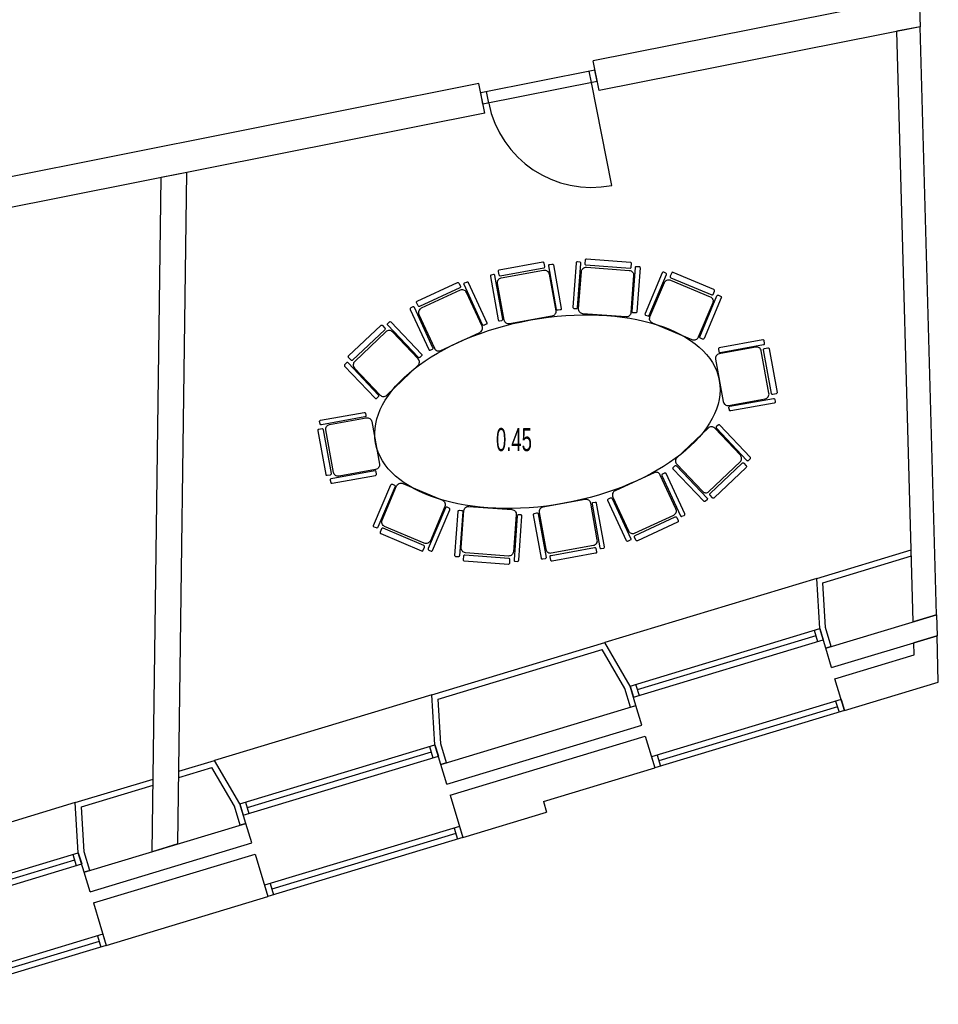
# Model space of a CAD drawing. Header units: millimetres. Extents: x -391 to 65307, y -49674 to 2290.
# Tile 9 of 21: x 14179 to 22068, y -47299 to -38845. Entities that reach past the tile are written whole.
import ezdxf
from ezdxf.enums import TextEntityAlignment as Align

# ---------------------------------------------------------------- set-up
doc = ezdxf.new("R2010")
doc.units = ezdxf.units.MM
doc.header["$LTSCALE"] = 200
doc.header["$MEASUREMENT"] = 0
doc.layers.get('0').update_dxf_attribs({"color": 8, "linetype": 'CONTINUOUS'})
for name, color, linetype in [('furniture', 8, 'CONTINUOUS'), ('IMPORT_KELDER', 8, 'CONTINUOUS'), ('IMPORTED_BG', 8, 'CONTINUOUS')]:
    doc.layers.add(name, color=color, linetype=linetype)
doc.styles.get("Standard").update_dxf_attribs({"font": 'txt', "width": 0.6})

# ---------------------------------------------------------------- blocks, each defined once
blk = doc.blocks.new('A$C35C41DE1')
for points in [[(-225, -360), (-225, -40, -0.414214), (-185, 0), (185, 0, -0.414214), (225, -40), (225, -360, -0.414214), (185, -400), (-185, -400, -0.414214)], [(-235, -50), (-235, -430, -0.414214), (-245, -440), (-265, -440, -0.414214), (-275, -430), (-275, -50, -0.414214), (-265, -40), (-245, -40, -0.414214)], [(235, -50), (235, -430, 0.414214), (245, -440), (265, -440, 0.414214), (275, -430), (275, -50, 0.414214), (265, -40), (245, -40, 0.414214)], [(-200, -430), (-200, -460, 0.414214), (-190, -470), (190, -470, 0.414214), (200, -460), (200, -430, 0.414214), (190, -420), (-190, -420, 0.414214)]]:
    blk.add_lwpolyline(points, format="xyb", close=True)
blk = doc.blocks.new('A$C2E9846C4')
at = {"layer": 'furniture'}
blk.add_ellipse((0, 0), major_axis=(1475.9, 267.9), ratio=0.533333, dxfattribs=at)
at = {"layer": 'furniture', "extrusion": (0, 0, -1), "xscale": -1, "zscale": -1}
for p, rotation in [((142.9, 787.1), 169.7131756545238), ((-489.2, 826.9), 184.2571752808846), ((-1072.1, 688.9), 202.9307500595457), ((1072.1, -688.9), 22.93075005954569), ((489.2, -826.9), 4.257175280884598)]:
    blk.add_blockref('A$C35C41DE1', p, dxfattribs=dict(at, rotation=rotation))
at = {"layer": 'furniture', "extrusion": (0, 0, -1), "zscale": -1}
for p, rotation in [((748.6, 602.3), 155.1691760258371), ((1245.8, 268.2), 136.4956012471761), ((-1245.8, -268.2), 316.495601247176), ((-748.6, -602.3), 335.1691760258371), ((-142.9, -787.1), 349.7131756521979)]:
    blk.add_blockref('A$C35C41DE1', p, dxfattribs=dict(at, rotation=rotation))

msp = doc.modelspace()

# ---------------------------------------------------------------- linework, layer by layer
at = {"layer": 'IMPORT_KELDER', "linetype": 'Continuous'}
for p, q in [((19119, -39277), (18138.2, -39472)), ((19089.4, -39384.8), (19069.9, -39286.7)), ((19138.5, -39375.1), (19119, -39277)), ((19138.5, -39375.1), (18157.7, -39570.1)), ((19265, -40267.5), (19089.4, -39384.8)), ((18157.7, -39570.1), (18138.2, -39472)), ((18206.7, -39560.4), (18187.2, -39462.3))]:
    msp.add_line(p, q, dxfattribs=at)
msp.add_arc((19089.4, -39384.8), 900, 191.24762, 281.24762, dxfattribs=at)
at = {"layer": 'IMPORTED_BG', "linetype": 'Continuous'}
for p, q in [((21903.6, -38641.6), (19103.4, -39198.5)), ((21903.6, -38641.6), (21911, -38905.3)), ((21911, -38905.3), (19154.1, -39453.5)), ((21911, -38905.3), (21712, -38944.8)), ((21853.5, -44013.4), (21712, -38944.8)), ((22051.9, -43953.5), (21911, -38905.3)), ((19154.1, -39453.5), (19103.4, -39198.5)), ((18122.6, -39393.6), (12786.2, -40454.8)), ((18173.3, -39648.6), (18122.6, -39393.6)), ((18173.3, -39648.6), (12836.9, -40709.8)), ((15316.6, -45989.1), (15394.8, -40201.1)), ((15615.4, -40157.3), (15394.7, -40201.1)), ((15537.5, -45922.3), (15615.4, -40157.3)), ((21024.8, -43642.3), (21836.3, -43397)), ((21077, -43678.8), (21837.8, -43448.8)), ((21024.8, -43642.3), (19203.5, -44192.7)), ((21050.5, -44073.3), (21024.8, -43642.3)), ((21100.1, -44064.4), (21077, -43678.8)), ((21101.2, -44240.8), (22051.9, -43953.5)), ((22051.9, -43953.5), (21853.5, -44013.4)), ((22051.9, -43953.5), (22057, -44134.7)), ((19420.8, -44565.8), (21050.5, -44073.3)), ((21002.7, -44087.8), (21031.6, -44183.5)), ((21050.5, -44073.3), (21079.5, -44169)), ((21101.2, -44240.8), (21050.5, -44073.3)), ((21149, -44226.3), (21100.1, -44064.4)), ((17719.8, -44641.2), (19203.5, -44192.7)), ((19420.8, -44565.8), (19203.5, -44192.8)), ((19449.7, -44661.6), (21079.5, -44169)), ((21017.2, -44135.6), (19483.1, -44599.2)), ((21151.8, -44408.3), (22057, -44134.7)), ((22057, -44134.7), (21858.6, -44194.7)), ((21861.5, -44298.3), (21858.6, -44194.7)), ((22068.1, -44533.6), (22057, -44134.7)), ((17772.1, -44677.6), (19180.2, -44252)), ((19374.6, -44585.9), (19180.2, -44252)), ((21149, -44226.3), (21101.2, -44240.8)), ((21151.8, -44408.3), (21101.2, -44240.8)), ((21180.7, -44504), (21861.5, -44298.3)), ((19468.6, -44551.4), (19497.6, -44647.1)), ((21263.2, -44776.9), (21180.7, -44504)), ((21263.2, -44776.8), (22068.1, -44533.6)), ((19423.5, -44747.8), (19374.6, -44585.9)), ((19420.8, -44565.8), (19449.7, -44661.6)), ((19471.4, -44733.4), (19420.8, -44565.8)), ((17719.8, -44641.2), (15853.2, -45205.3)), ((17745.6, -45072.1), (17719.8, -44641.2)), ((17795.2, -45063.3), (17772.1, -44677.6)), ((21234.3, -44681.1), (19604.5, -45173.7)), ((21186.4, -44695.6), (21215.3, -44791.3)), ((21234.2, -44681.1), (21263.2, -44776.8)), ((17796.2, -45239.6), (19471.4, -44733.4)), ((19423.5, -44747.8), (19471.4, -44733.4)), ((19522, -44900.9), (19471.4, -44733.4)), ((21263.2, -44776.9), (19633.4, -45269.4)), ((21200.9, -44743.4), (19666.8, -45207.1)), ((17846.9, -45407.2), (19522, -44900.9)), ((17875.8, -45502.9), (19551, -44996.6)), ((19551, -44996.6), (19633.4, -45269.4)), ((16070.4, -45578.4), (17745.6, -45072.1)), ((17712.2, -45134.5), (16132.8, -45611.8)), ((17697.7, -45086.6), (17726.7, -45182.3)), ((17796.2, -45239.6), (17745.6, -45072.1)), ((17745.6, -45072.1), (17774.5, -45167.9)), ((17844.1, -45225.2), (17795.2, -45063.3)), ((15546, -45298.2), (15853.2, -45205.3)), ((16070.5, -45578.4), (15853.2, -45205.3)), ((16099.4, -45674.1), (17774.5, -45167.9)), ((17844.1, -45225.2), (17796.2, -45239.6)), ((19604.5, -45173.7), (19633.4, -45269.4)), ((19652.3, -45159.2), (19681.3, -45254.9)), ((15545.2, -45350.6), (15829.9, -45264.6)), ((16024.3, -45598.5), (15829.9, -45264.6)), ((17846.9, -45407.2), (17796.2, -45239.6)), ((18676.2, -45558.7), (19633.4, -45269.4)), ((14656.7, -45566.9), (15325, -45364.9)), ((14708.9, -45603.4), (15324.3, -45417.4)), ((16118.3, -45564), (16147.2, -45659.7)), ((17875.8, -45502.9), (17985.7, -45866.6)), ((18676.2, -45558.7), (18703.7, -45649.7)), ((14656.7, -45566.9), (12790, -46131.1)), ((14682.5, -45997.9), (14656.7, -45566.9)), ((14732, -45989.1), (14708.9, -45603.4)), ((16073.2, -45760.4), (16024.3, -45598.5)), ((16070.4, -45578.4), (16099.4, -45674.1)), ((16121.1, -45745.9), (16070.5, -45578.4)), ((17985.7, -45866.6), (18703.7, -45649.7)), ((14733.1, -46165.4), (16121.1, -45745.9)), ((16121.1, -45745.9), (16073.2, -45760.4)), ((16171.7, -45913.4), (16121.1, -45745.9)), ((17956.8, -45770.9), (16281.6, -46277.2)), ((17908.9, -45785.4), (17937.9, -45881.1)), ((17956.8, -45770.9), (17985.7, -45866.6)), ((17985.7, -45866.6), (16310.6, -46372.9)), ((17923.4, -45833.2), (16344, -46310.6)), ((14783.7, -46332.9), (16171.7, -45913.4)), ((15537.5, -45922.3), (15316.6, -45989.1)), ((13007.3, -46504.2), (14682.5, -45997.9)), ((14649, -46060.2), (13069.6, -46537.6)), ((14634.6, -46012.4), (14663.5, -46108.1)), ((14682.4, -45997.9), (14711.4, -46093.6)), ((14733.1, -46165.4), (14682.5, -45997.9)), ((14780.9, -46151), (14732, -45989.1)), ((14812.6, -46428.7), (16200.6, -46009.2)), ((16200.6, -46009.2), (16310.6, -46372.9)), ((13036.2, -46599.9), (14711.4, -46093.6)), ((14780.9, -46151), (14733.1, -46165.4)), ((14783.7, -46332.9), (14733.1, -46165.4)), ((16281.6, -46277.2), (16310.6, -46372.9)), ((16329.5, -46262.7), (16358.4, -46358.5)), ((14922.6, -46792.4), (16310.6, -46372.9)), ((14812.6, -46428.7), (14922.6, -46792.4)), ((14893.6, -46696.7), (13218.5, -47203)), ((14845.8, -46711.2), (14874.7, -46806.9)), ((14893.6, -46696.7), (14922.6, -46792.4)), ((14922.6, -46792.4), (13247.4, -47298.7)), ((14860.2, -46759), (13280.8, -47236.4))]:
    msp.add_line(p, q, dxfattribs=at)

# ---------------------------------------------------------------- block references
at = {"layer": 'furniture'}
msp.add_blockref('A$C2E9846C4', (18711.1, -42210.1), dxfattribs=at)
at = {"layer": 'furniture', "extrusion": (0, 0, -1), "zscale": -1, "rotation": 259.7131756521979}
msp.add_blockref('A$C35C41DE1', (-20187, -41942.2), dxfattribs=at)
at = {"layer": 'furniture', "extrusion": (0, 0, -1), "xscale": -1, "zscale": -1, "rotation": 79.7131756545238}
msp.add_blockref('A$C35C41DE1', (-17235.2, -42478), dxfattribs=at)

# ---------------------------------------------------------------- texts
at = {"layer": 'IMPORTED_BG', "linetype": 'Continuous', "width": 0.6}
msp.add_text('0.45', height=197.56, dxfattribs=at).set_placement((18269.5, -42351), align=Align.TOP_LEFT)

doc.saveas('drawing.dxf')
